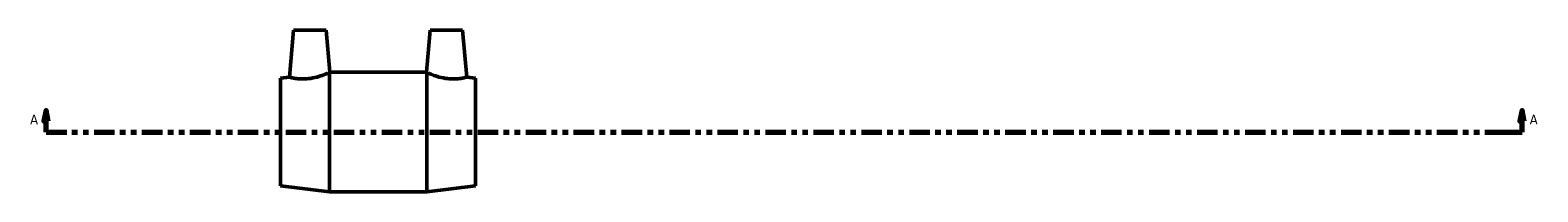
# Model space of a CAD drawing. Header units: inches. Extents: x -26 to 78, y -45 to 82.
# Tile 4 of 6: x 17 to 44, y 27 to 30. Entities that reach past the tile are written whole.
import ezdxf

# ---------------------------------------------------------------- set-up
doc = ezdxf.new("R2010")
doc.units = ezdxf.units.IN
doc.header["$MEASUREMENT"] = 0
doc.linetypes.add('DOUBLE_DASH_CHAIN', pattern=[1.2403, 0.6614, -0.0827, 0.1654, -0.0827, 0.1654, -0.0827])
doc.layers.add('Section Line (ANSI)', color=7, linetype='DOUBLE_DASH_CHAIN', lineweight=70)
doc.layers.add('Visible (ANSI)', color=7, linetype='Continuous', lineweight=50)
doc.styles.add('Label Text (ANSI)', font='tahoma.ttf')

# ---------------------------------------------------------------- blocks, each defined once
blk = doc.blocks.new('2dTransSection0')
at = {"layer": 'Section Line (ANSI)', "linetype": 'Continuous'}
for p, q in [((17.388, 28.427), (17.349, 28.23)), ((17.349, 28.23), (17.427, 28.23)), ((17.388, 28.23), (17.388, 28.427)), ((17.427, 28.23), (17.388, 28.427)), ((17.388, 28.033), (17.388, 28.23)), ((44.189, 28.427), (44.15, 28.23)), ((44.15, 28.23), (44.228, 28.23)), ((44.189, 28.23), (44.189, 28.427)), ((44.228, 28.23), (44.189, 28.427)), ((44.189, 28.033), (44.189, 28.23)), ((17.388, 28.033), (17.764, 28.033)), ((43.813, 28.033), (44.189, 28.033))]:
    blk.add_line(p, q, dxfattribs=at)
at = {"layer": 'Section Line (ANSI)', "linetype": 'DOUBLE_DASH_CHAIN', "ltscale": 0.560661}
blk.add_line((17.388, 28.033), (44.189, 28.033), dxfattribs=at)
at = {"layer": 'Section Line (ANSI)', "linetype": 'Continuous', "flags": 128}
for points in [[(17.427, 28.23), (17.388, 28.427), (17.349, 28.23), (17.427, 28.23)], [(44.228, 28.23), (44.189, 28.427), (44.15, 28.23), (44.228, 28.23)]]:
    blk.add_lwpolyline(points, dxfattribs=at)
at = {"layer": 'Section Line (ANSI)'}
for points in [[(17.427, 28.23), (17.388, 28.427), (17.349, 28.23), (17.427, 28.23)], [(44.228, 28.23), (44.189, 28.427), (44.15, 28.23), (44.228, 28.23)]]:
    blk.add_solid(points, dxfattribs=at)
at = {"layer": 'Section Line (ANSI)', "char_height": 0.18, "attachment_point": 7, "style": 'Label Text (ANSI)'}
for insert in [(17.098, 28.171), (44.326, 28.171)]:
    blk.add_mtext('A', dxfattribs=dict(at, insert=insert))

msp = doc.modelspace()

# ---------------------------------------------------------------- linework, layer by layer
at = {"layer": 'Visible (ANSI)'}
for p, q in [((21.883, 29.883), (21.808, 29.03)), ((21.883, 29.883), (22.473, 29.883)), ((22.473, 29.883), (22.54, 29.119)), ((24.361, 29.883), (24.294, 29.119)), ((24.951, 29.883), (24.361, 29.883)), ((24.951, 29.883), (25.026, 29.03)), ((21.647, 29.01), (21.808, 29.03)), ((22.532, 26.948), (22.532, 29.116)), ((22.538, 29.118), (24.296, 29.118)), ((24.302, 26.948), (24.302, 29.116)), ((25.187, 29.01), (25.026, 29.03)), ((21.647, 27.057), (21.647, 29.01)), ((25.187, 27.057), (25.187, 29.01)), ((21.647, 27.057), (22.532, 26.948)), ((22.532, 26.948), (24.302, 26.948)), ((25.187, 27.057), (24.302, 26.948))]:
    msp.add_line(p, q, dxfattribs=at)
for points, knots in [([(22.158, 29.004), (22.113, 28.999), (22.066, 28.997), (21.979, 29), (21.94, 29.004), (21.879, 29.014), (21.852, 29.019), (21.817, 29.027), (21.808, 29.03), (21.808, 29.03)], [5.726693, 5.726693, 5.726693, 5.726693, 6.069188, 6.069188, 6.411684, 6.411684, 6.75772, 6.75772, 7.103756, 7.103756, 7.103756, 7.103756]), ([(22.532, 29.116), (22.527, 29.113), (22.52, 29.11), (22.492, 29.097), (22.463, 29.085), (22.396, 29.06), (22.353, 29.045), (22.259, 29.02), (22.207, 29.009), (22.158, 29.004)], [4.434869, 4.434869, 4.434869, 4.434869, 4.606782, 4.606782, 4.973155, 4.973155, 5.349924, 5.349924, 5.726693, 5.726693, 5.726693, 5.726693]), ([(24.676, 29.004), (24.627, 29.009), (24.575, 29.02), (24.481, 29.045), (24.438, 29.06), (24.371, 29.085), (24.342, 29.097), (24.314, 29.11), (24.307, 29.113), (24.302, 29.116)], [5.726693, 5.726693, 5.726693, 5.726693, 6.103462, 6.103462, 6.48023, 6.48023, 6.846603, 6.846603, 7.018516, 7.018516, 7.018516, 7.018516]), ([(25.026, 29.03), (25.026, 29.03), (25.017, 29.027), (24.982, 29.019), (24.955, 29.014), (24.893, 29.004), (24.854, 29), (24.768, 28.997), (24.72, 28.999), (24.676, 29.004)], [4.34963, 4.34963, 4.34963, 4.34963, 4.695666, 4.695666, 5.041701, 5.041701, 5.384197, 5.384197, 5.726693, 5.726693, 5.726693, 5.726693])]:
    msp.add_open_spline(points, degree=3, knots=knots, dxfattribs=at)
for points in [[(22.532, 29.116), (22.537, 29.118), (22.54, 29.119), (22.54, 29.119)], [(24.302, 29.116), (24.296, 29.118), (24.294, 29.119), (24.294, 29.119)]]:
    msp.add_open_spline(points, degree=3, dxfattribs=at)

# ---------------------------------------------------------------- block references
at = {"layer": 'Section Line (ANSI)'}
msp.add_blockref('2dTransSection0', (0, 0), dxfattribs=at)

doc.saveas('drawing.dxf')
